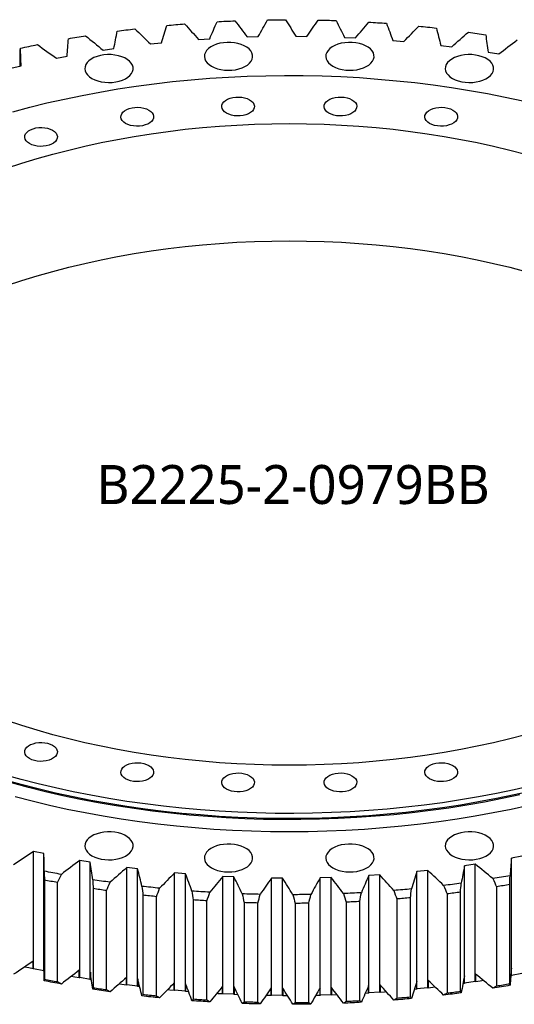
# Model space of a CAD drawing. Header units: millimetres. Extents: x 178 to 4561, y 6389 to 9867.
# Tile 9 of 11: x 3228 to 3545, y 7887 to 8518. Entities that reach past the tile are written whole.
import ezdxf

# ---------------------------------------------------------------- set-up
doc = ezdxf.new("R2010")
doc.units = ezdxf.units.MM
doc.header["$LTSCALE"] = 20

msp = doc.modelspace()

# ---------------------------------------------------------------- linework, layer by layer
at = {"color": 7, "linetype": 'Continuous', "lineweight": 25}
for p, q in [((3311.67, 8502.58), (3318.67, 8503.33)), ((3342.5, 8505.41), (3349.57, 8505.89)), ((3373.59, 8507.05), (3380.7, 8507.26)), ((3404.81, 8507.49), (3411.92, 8507.42)), ((3436, 8506.73), (3443.09, 8506.38)), ((3467.03, 8504.76), (3474.07, 8504.14)), ((3228.16, 8488.47), (3228.16, 8499.03)), ((3281.24, 8498.56), (3288.13, 8499.58)), ((3497.77, 8501.6), (3504.72, 8500.71)), ((3528.07, 8497.26), (3534.9, 8496.11)), ((3251.34, 8493.37), (3258.09, 8494.66)), ((3222.1, 8487.05), (3228.7, 8488.59)), ((3243.31, 7983.86), (3236.63, 7985.28)), ((3236.63, 7910.15), (3236.63, 7985.28)), ((3243.31, 7908.74), (3243.31, 7983.86)), ((3273.04, 7978.37), (3266.21, 7979.52)), ((3266.21, 7904.4), (3266.21, 7979.52)), ((3549.78, 7982.26), (3543.02, 7980.97)), ((3543.02, 7905.85), (3543.02, 7980.97)), ((3273.04, 7903.25), (3273.04, 7978.37)), ((3303.34, 7974.03), (3296.4, 7974.92)), ((3296.4, 7899.79), (3296.4, 7974.92)), ((3303.34, 7898.91), (3303.34, 7974.03)), ((3489.44, 7973.05), (3482.45, 7972.3)), ((3489.44, 7897.93), (3489.44, 7973.05)), ((3519.87, 7977.07), (3512.98, 7976.05)), ((3512.98, 7900.93), (3512.98, 7976.05)), ((3519.87, 7901.95), (3519.87, 7977.07)), ((3243.57, 7966.89), (3243.57, 7903.2)), ((3334.08, 7970.87), (3327.05, 7971.49)), ((3327.05, 7896.37), (3327.05, 7971.49)), ((3334.08, 7895.75), (3334.08, 7970.87)), ((3365.11, 7968.9), (3358.03, 7969.25)), ((3358.03, 7894.13), (3358.03, 7969.25)), ((3365.11, 7893.78), (3365.11, 7968.9)), ((3396.31, 7968.14), (3389.19, 7968.21)), ((3389.19, 7893.09), (3389.19, 7968.21)), ((3396.31, 7893.02), (3396.31, 7968.14)), ((3427.52, 7968.58), (3420.41, 7968.37)), ((3420.41, 7893.25), (3420.41, 7968.37)), ((3427.52, 7893.46), (3427.52, 7968.58)), ((3458.61, 7970.22), (3451.54, 7969.74)), ((3451.54, 7894.62), (3451.54, 7969.74)), ((3458.61, 7895.1), (3458.61, 7970.22)), ((3482.45, 7897.18), (3482.45, 7972.3)), ((3251.92, 7901.62), (3251.92, 7965.31)), ((3274.88, 7961.44), (3274.88, 7897.75)), ((3533.52, 7962.59), (3533.52, 7898.9)), ((3541.97, 7900.32), (3541.97, 7964.01)), ((3283.4, 7896.49), (3283.4, 7960.18)), ((3306.76, 7957.2), (3306.76, 7893.51)), ((3315.41, 7892.58), (3315.41, 7956.27)), ((3339.06, 7954.21), (3339.06, 7890.52)), ((3469.55, 7954.79), (3469.55, 7891.1)), ((3478.24, 7891.86), (3478.24, 7955.55)), ((3501.76, 7958.07), (3501.76, 7894.38)), ((3510.35, 7895.48), (3510.35, 7959.17)), ((3347.8, 7889.92), (3347.8, 7953.61)), ((3371.64, 7952.46), (3371.64, 7888.77)), ((3380.42, 7888.52), (3380.42, 7952.21)), ((3404.34, 7951.98), (3404.34, 7888.28)), ((3413.13, 7888.37), (3413.13, 7952.06)), ((3437.02, 7952.75), (3437.02, 7889.06)), ((3445.79, 7889.49), (3445.79, 7953.18)), ((3236.39, 7910), (3236.39, 7914.9)), ((3243.31, 7908.74), (3236.63, 7910.15)), ((3243.31, 7913.43), (3243.31, 7908.54)), ((3543, 7905.64), (3543, 7910.54)), ((3265.99, 7904.23), (3265.99, 7909.13)), ((3273.04, 7903.25), (3266.21, 7904.4)), ((3273.07, 7907.94), (3273.07, 7903.04)), ((3296.2, 7899.62), (3296.2, 7904.52)), ((3303.4, 7903.6), (3303.4, 7898.7)), ((3512.94, 7900.73), (3512.94, 7905.63)), ((3520.08, 7906.68), (3520.08, 7901.78)), ((3543, 7905.64), (3542.61, 7905.57)), ((3549.78, 7907.13), (3543.02, 7905.85)), ((3273.75, 7902.93), (3273.07, 7903.04)), ((3303.34, 7898.91), (3296.4, 7899.79)), ((3304.67, 7898.55), (3303.4, 7898.7)), ((3326.87, 7896.18), (3326.87, 7901.08)), ((3334.16, 7900.45), (3334.16, 7895.55)), ((3357.87, 7893.94), (3357.87, 7898.84)), ((3365.21, 7898.48), (3365.21, 7893.58)), ((3389.06, 7892.89), (3389.06, 7897.79)), ((3396.43, 7897.72), (3396.43, 7892.82)), ((3420.3, 7893.05), (3420.3, 7897.95)), ((3427.66, 7898.16), (3427.66, 7893.27)), ((3451.46, 7894.42), (3451.46, 7899.31)), ((3458.77, 7899.81), (3458.77, 7894.91)), ((3482.38, 7896.98), (3482.38, 7901.88)), ((3489.44, 7897.93), (3482.45, 7897.18)), ((3489.63, 7902.65), (3489.63, 7897.75)), ((3512.94, 7900.73), (3511.97, 7900.59)), ((3519.87, 7901.95), (3512.98, 7900.93)), ((3334.08, 7895.75), (3327.05, 7896.37)), ((3336.03, 7895.39), (3334.16, 7895.55)), ((3365.11, 7893.78), (3358.03, 7894.13)), ((3367.68, 7893.48), (3365.21, 7893.58)), ((3396.31, 7893.02), (3389.19, 7893.09)), ((3420.3, 7893.05), (3417.54, 7892.99)), ((3427.52, 7893.46), (3420.41, 7893.25)), ((3451.46, 7894.42), (3449.28, 7894.28)), ((3458.61, 7895.1), (3451.54, 7894.62)), ((3482.38, 7896.98), (3480.81, 7896.82))]:
    msp.add_line(p, q, dxfattribs=at)
at = {"color": 7, "linetype": 'Continuous', "lineweight": 25, "flags": 128}
for points in [[(3322.13, 8514.41), (3323.55, 8514.54), (3324.97, 8514.67), (3326.39, 8514.8), (3327.81, 8514.92), (3329.24, 8515.05), (3330.66, 8515.17), (3332.09, 8515.29), (3333.51, 8515.4)], [(3354.3, 8516.81), (3355.74, 8516.89), (3357.17, 8516.97), (3358.6, 8517.04), (3360.04, 8517.11), (3361.47, 8517.18), (3362.91, 8517.24), (3364.34, 8517.31), (3365.78, 8517.37)], [(3386.69, 8517.97), (3388.13, 8518), (3389.57, 8518.02), (3391, 8518.03), (3392.44, 8518.05), (3393.88, 8518.06), (3395.32, 8518.07), (3396.76, 8518.08), (3398.2, 8518.08)], [(3419.13, 8517.88), (3420.57, 8517.85), (3422.01, 8517.81), (3423.45, 8517.78), (3424.88, 8517.74), (3426.32, 8517.69), (3427.76, 8517.65), (3429.2, 8517.6), (3430.63, 8517.55)], [(3451.5, 8516.54), (3452.93, 8516.45), (3454.36, 8516.36), (3455.79, 8516.27), (3457.22, 8516.17), (3458.65, 8516.07), (3460.08, 8515.97), (3461.5, 8515.87), (3462.93, 8515.77)], [(3290.3, 8510.77), (3291.7, 8510.95), (3293.11, 8511.14), (3294.51, 8511.32), (3295.91, 8511.5), (3297.32, 8511.68), (3298.73, 8511.85), (3300.13, 8512.03), (3301.54, 8512.2)], [(3483.63, 8513.95), (3485.05, 8513.81), (3486.47, 8513.67), (3487.88, 8513.52), (3489.3, 8513.37), (3490.71, 8513.21), (3492.13, 8513.06), (3493.54, 8512.9), (3494.95, 8512.74)], [(3515.4, 8510.13), (3516.79, 8509.94), (3518.19, 8509.74), (3519.59, 8509.53), (3520.98, 8509.33), (3522.37, 8509.12), (3523.77, 8508.91), (3525.16, 8508.7), (3526.55, 8508.49)], [(3258.97, 8505.9), (3260.34, 8506.15), (3261.72, 8506.38), (3263.1, 8506.62), (3264.48, 8506.85), (3265.86, 8507.09), (3267.25, 8507.32), (3268.63, 8507.54), (3270.02, 8507.77)], [(3350.68, 8488.27), (3352.48, 8487.37), (3354.5, 8486.65), (3356.68, 8486.12), (3358.98, 8485.78), (3361.34, 8485.65), (3363.71, 8485.73), (3366.03, 8486.01), (3368.25, 8486.5), (3370.31, 8487.18), (3372.17, 8488.03), (3373.79, 8489.03), (3375.11, 8490.17), (3376.13, 8491.41), (3376.8, 8492.72), (3377.12, 8494.08), (3377.07, 8495.45), (3376.66, 8496.8), (3375.9, 8498.1), (3374.81, 8499.31), (3373.41, 8500.42), (3371.73, 8501.39), (3369.82, 8502.2), (3367.71, 8502.83), (3365.46, 8503.27), (3363.12, 8503.5), (3360.75, 8503.53), (3358.4, 8503.34), (3356.12, 8502.95), (3353.98, 8502.37), (3352.01, 8501.6), (3350.27, 8500.67), (3348.79, 8499.6), (3347.62, 8498.41), (3346.78, 8497.13), (3346.28, 8495.79), (3346.14, 8494.42), (3346.37, 8493.06), (3346.96, 8491.73), (3347.88, 8490.47), (3349.14, 8489.31), (3350.68, 8488.27)], [(3428.51, 8488.27), (3430.31, 8487.37), (3432.33, 8486.65), (3434.51, 8486.12), (3436.81, 8485.78), (3439.17, 8485.65), (3441.54, 8485.73), (3443.86, 8486.01), (3446.08, 8486.5), (3448.14, 8487.18), (3450, 8488.03), (3451.62, 8489.03), (3452.94, 8490.17), (3453.96, 8491.41), (3454.63, 8492.72), (3454.95, 8494.08), (3454.9, 8495.45), (3454.49, 8496.8), (3453.73, 8498.1), (3452.64, 8499.31), (3451.24, 8500.42), (3449.56, 8501.39), (3447.65, 8502.2), (3445.54, 8502.83), (3443.29, 8503.27), (3440.95, 8503.5), (3438.58, 8503.53), (3436.23, 8503.34), (3433.95, 8502.95), (3431.81, 8502.37), (3429.84, 8501.6), (3428.1, 8500.67), (3426.62, 8499.6), (3425.45, 8498.41), (3424.61, 8497.13), (3424.11, 8495.79), (3423.97, 8494.42), (3424.2, 8493.06), (3424.79, 8491.73), (3425.71, 8490.47), (3426.97, 8489.31), (3428.51, 8488.27)], [(3228.26, 8499.85), (3229.61, 8500.14), (3230.96, 8500.43), (3232.31, 8500.72), (3233.66, 8501.01), (3235.01, 8501.29), (3236.36, 8501.57), (3237.72, 8501.85), (3239.08, 8502.13)], [(3274.03, 8480.46), (3275.83, 8479.57), (3277.85, 8478.85), (3280.03, 8478.31), (3282.33, 8477.98), (3284.7, 8477.84), (3287.07, 8477.92), (3289.39, 8478.21), (3291.6, 8478.7), (3293.67, 8479.38), (3295.53, 8480.23), (3297.14, 8481.23), (3298.47, 8482.37), (3299.48, 8483.61), (3300.15, 8484.92), (3300.47, 8486.28), (3300.42, 8487.65), (3300.02, 8489), (3299.26, 8490.29), (3298.16, 8491.51), (3296.76, 8492.62), (3295.08, 8493.58), (3293.17, 8494.39), (3291.06, 8495.02), (3288.81, 8495.46), (3286.48, 8495.7), (3284.1, 8495.72), (3281.75, 8495.54), (3279.48, 8495.15), (3277.33, 8494.57), (3275.36, 8493.8), (3273.62, 8492.87), (3272.15, 8491.8), (3270.97, 8490.61), (3270.13, 8489.33), (3269.63, 8487.99), (3269.5, 8486.62), (3269.72, 8485.26), (3270.31, 8483.93), (3271.24, 8482.67), (3272.49, 8481.5), (3274.03, 8480.46)], [(3505.16, 8480.46), (3506.96, 8479.57), (3508.98, 8478.85), (3511.16, 8478.31), (3513.46, 8477.98), (3515.82, 8477.84), (3518.19, 8477.92), (3520.51, 8478.21), (3522.73, 8478.7), (3524.79, 8479.38), (3526.65, 8480.23), (3528.26, 8481.23), (3529.59, 8482.37), (3530.6, 8483.61), (3531.28, 8484.92), (3531.59, 8486.28), (3531.55, 8487.65), (3531.14, 8489), (3530.38, 8490.29), (3529.29, 8491.51), (3527.89, 8492.62), (3526.21, 8493.58), (3524.29, 8494.39), (3522.19, 8495.02), (3519.94, 8495.46), (3517.6, 8495.7), (3515.23, 8495.72), (3512.88, 8495.54), (3510.6, 8495.15), (3508.45, 8494.57), (3506.49, 8493.8), (3504.75, 8492.87), (3503.27, 8491.8), (3502.1, 8490.61), (3501.25, 8489.33), (3500.76, 8487.99), (3500.62, 8486.62), (3500.85, 8485.26), (3501.43, 8483.93), (3502.36, 8482.67), (3503.61, 8481.5), (3505.16, 8480.46)], [(3223.27, 8459.08), (3234.18, 8461.99), (3245.24, 8464.72), (3256.43, 8467.25), (3267.74, 8469.6), (3279.17, 8471.76), (3290.7, 8473.71), (3302.33, 8475.48), (3314.04, 8477.04), (3325.83, 8478.41), (3337.68, 8479.58), (3349.59, 8480.54), (3361.54, 8481.3), (3373.52, 8481.86), (3385.53, 8482.22), (3397.55, 8482.37), (3409.57, 8482.32), (3421.59, 8482.07), (3433.58, 8481.61), (3445.55, 8480.95), (3457.48, 8480.08), (3469.36, 8479.02), (3481.18, 8477.75), (3492.93, 8476.29), (3504.61, 8474.62), (3516.19, 8472.76), (3527.67, 8470.7), (3539.04, 8468.45), (3550.3, 8466.01)], [(3375.17, 8466.79), (3376.4, 8465.93), (3377.35, 8464.95), (3377.96, 8463.89), (3378.23, 8462.78), (3378.14, 8461.66), (3377.7, 8460.58), (3376.92, 8459.55), (3375.82, 8458.63), (3374.45, 8457.84), (3372.85, 8457.21), (3371.08, 8456.75), (3369.19, 8456.5), (3367.26, 8456.45), (3365.34, 8456.6), (3363.5, 8456.96), (3361.81, 8457.5), (3360.32, 8458.22), (3359.08, 8459.08), (3358.14, 8460.05), (3357.52, 8461.11), (3357.25, 8462.22), (3357.34, 8463.34), (3357.79, 8464.43), (3358.57, 8465.45), (3359.66, 8466.37), (3361.03, 8467.17), (3362.63, 8467.8), (3364.41, 8468.25), (3366.29, 8468.51), (3368.23, 8468.56), (3370.15, 8468.4), (3371.98, 8468.05), (3373.68, 8467.5), (3375.17, 8466.79)], [(3440.79, 8466.79), (3442.03, 8465.93), (3442.98, 8464.95), (3443.59, 8463.89), (3443.86, 8462.78), (3443.77, 8461.66), (3443.33, 8460.58), (3442.54, 8459.55), (3441.45, 8458.63), (3440.08, 8457.84), (3438.48, 8457.21), (3436.71, 8456.75), (3434.82, 8456.5), (3432.89, 8456.45), (3430.97, 8456.6), (3429.13, 8456.96), (3427.44, 8457.5), (3425.95, 8458.22), (3424.71, 8459.08), (3423.76, 8460.05), (3423.15, 8461.11), (3422.88, 8462.22), (3422.97, 8463.34), (3423.41, 8464.43), (3424.2, 8465.45), (3425.29, 8466.37), (3426.66, 8467.17), (3428.26, 8467.8), (3430.03, 8468.25), (3431.92, 8468.51), (3433.86, 8468.56), (3435.77, 8468.4), (3437.61, 8468.05), (3439.3, 8467.5), (3440.79, 8466.79)], [(3310.54, 8460.21), (3311.77, 8459.35), (3312.72, 8458.37), (3313.33, 8457.31), (3313.6, 8456.2), (3313.51, 8455.09), (3313.07, 8454), (3312.28, 8452.97), (3311.19, 8452.05), (3309.82, 8451.26), (3308.22, 8450.63), (3306.45, 8450.18), (3304.56, 8449.92), (3302.63, 8449.87), (3300.71, 8450.02), (3298.87, 8450.38), (3297.18, 8450.92), (3295.69, 8451.64), (3294.45, 8452.5), (3293.51, 8453.47), (3292.89, 8454.54), (3292.62, 8455.64), (3292.71, 8456.76), (3293.16, 8457.85), (3293.94, 8458.87), (3295.03, 8459.8), (3296.4, 8460.59), (3298, 8461.22), (3299.77, 8461.67), (3301.66, 8461.93), (3303.6, 8461.98), (3305.51, 8461.82), (3307.35, 8461.47), (3309.04, 8460.92), (3310.54, 8460.21)], [(3505.43, 8460.21), (3506.66, 8459.35), (3507.61, 8458.37), (3508.22, 8457.31), (3508.49, 8456.2), (3508.4, 8455.09), (3507.96, 8454), (3507.17, 8452.97), (3506.08, 8452.05), (3504.71, 8451.26), (3503.11, 8450.63), (3501.34, 8450.18), (3499.45, 8449.92), (3497.52, 8449.87), (3495.6, 8450.02), (3493.76, 8450.38), (3492.07, 8450.92), (3490.58, 8451.64), (3489.34, 8452.5), (3488.4, 8453.47), (3487.78, 8454.54), (3487.51, 8455.64), (3487.6, 8456.76), (3488.05, 8457.85), (3488.83, 8458.87), (3489.92, 8459.8), (3491.29, 8460.59), (3492.89, 8461.22), (3494.66, 8461.67), (3496.55, 8461.93), (3498.49, 8461.98), (3500.41, 8461.82), (3502.24, 8461.47), (3503.94, 8460.92), (3505.43, 8460.21)], [(3219.34, 8422.88), (3229.05, 8426.07), (3238.94, 8429.1), (3248.98, 8431.94), (3259.17, 8434.59), (3269.5, 8437.06), (3279.97, 8439.35), (3290.55, 8441.44), (3301.24, 8443.33), (3312.02, 8445.04), (3322.9, 8446.55), (3333.85, 8447.85), (3344.87, 8448.96), (3355.94, 8449.87), (3367.05, 8450.58), (3378.2, 8451.09), (3389.37, 8451.39), (3400.56, 8451.49), (3411.74, 8451.39), (3422.91, 8451.09), (3434.06, 8450.58), (3445.17, 8449.87), (3456.25, 8448.96), (3467.26, 8447.85), (3478.22, 8446.55), (3489.09, 8445.04), (3499.88, 8443.33), (3510.57, 8441.44), (3521.15, 8439.35), (3531.61, 8437.06), (3541.94, 8434.59), (3552.13, 8431.94)], [(3248.87, 8447.25), (3250.1, 8446.39), (3251.05, 8445.41), (3251.66, 8444.35), (3251.93, 8443.25), (3251.84, 8442.13), (3251.4, 8441.04), (3250.61, 8440.02), (3249.52, 8439.09), (3248.15, 8438.3), (3246.55, 8437.67), (3244.78, 8437.22), (3242.89, 8436.96), (3240.96, 8436.91), (3239.04, 8437.06), (3237.2, 8437.42), (3235.51, 8437.96), (3234.02, 8438.68), (3232.78, 8439.54), (3231.84, 8440.52), (3231.22, 8441.58), (3230.95, 8442.69), (3231.04, 8443.8), (3231.48, 8444.89), (3232.27, 8445.91), (3233.36, 8446.84), (3234.73, 8447.63), (3236.33, 8448.26), (3238.1, 8448.71), (3239.99, 8448.97), (3241.93, 8449.02), (3243.84, 8448.87), (3245.68, 8448.51), (3247.37, 8447.97), (3248.87, 8447.25)], [(3219.34, 8347.75), (3229.05, 8350.95), (3238.94, 8353.97), (3248.98, 8356.81), (3259.17, 8359.47), (3269.5, 8361.94), (3279.97, 8364.22), (3290.55, 8366.31), (3301.24, 8368.21), (3312.02, 8369.92), (3322.9, 8371.42), (3333.85, 8372.73), (3344.87, 8373.84), (3355.94, 8374.75), (3367.05, 8375.46), (3378.2, 8375.97), (3389.37, 8376.27), (3400.56, 8376.37), (3411.74, 8376.27), (3422.91, 8375.97), (3434.06, 8375.46), (3445.17, 8374.75), (3456.25, 8373.84), (3467.26, 8372.73), (3478.22, 8371.42), (3489.09, 8369.92), (3499.88, 8368.21), (3510.57, 8366.31), (3521.15, 8364.22), (3531.61, 8361.94), (3541.94, 8359.47), (3552.13, 8356.81)], [(3552.13, 8060.03), (3541.94, 8057.37), (3531.61, 8054.9), (3521.15, 8052.62), (3510.57, 8050.52), (3499.88, 8048.63), (3489.09, 8046.92), (3478.22, 8045.42), (3467.26, 8044.11), (3456.25, 8043), (3445.17, 8042.09), (3434.06, 8041.38), (3422.91, 8040.87), (3411.74, 8040.57), (3400.56, 8040.47), (3389.37, 8040.57), (3378.2, 8040.87), (3367.05, 8041.38), (3355.94, 8042.09), (3344.87, 8043), (3333.85, 8044.11), (3322.9, 8045.42), (3312.02, 8046.92), (3301.24, 8048.63), (3290.55, 8050.52), (3279.97, 8052.62), (3269.5, 8054.9), (3259.17, 8057.37), (3248.98, 8060.03), (3238.94, 8062.87), (3229.05, 8065.89), (3219.34, 8069.09)], [(3248.87, 8053.28), (3250.1, 8052.42), (3251.05, 8051.44), (3251.66, 8050.38), (3251.93, 8049.28), (3251.84, 8048.16), (3251.4, 8047.07), (3250.61, 8046.05), (3249.52, 8045.12), (3248.15, 8044.33), (3246.55, 8043.7), (3244.78, 8043.25), (3242.89, 8042.99), (3240.96, 8042.94), (3239.04, 8043.1), (3237.2, 8043.45), (3235.51, 8043.99), (3234.02, 8044.71), (3232.78, 8045.57), (3231.84, 8046.55), (3231.22, 8047.61), (3230.95, 8048.72), (3231.04, 8049.83), (3231.48, 8050.92), (3232.27, 8051.95), (3233.36, 8052.87), (3234.73, 8053.66), (3236.33, 8054.29), (3238.1, 8054.74), (3239.99, 8055), (3241.93, 8055.05), (3243.84, 8054.9), (3245.68, 8054.54), (3247.37, 8054), (3248.87, 8053.28)], [(3310.54, 8040.32), (3311.77, 8039.46), (3312.72, 8038.49), (3313.33, 8037.43), (3313.6, 8036.32), (3313.51, 8035.2), (3313.07, 8034.11), (3312.28, 8033.09), (3311.19, 8032.17), (3309.82, 8031.37), (3308.22, 8030.74), (3306.45, 8030.29), (3304.56, 8030.03), (3302.63, 8029.98), (3300.71, 8030.14), (3298.87, 8030.49), (3297.18, 8031.04), (3295.69, 8031.75), (3294.45, 8032.61), (3293.51, 8033.59), (3292.89, 8034.65), (3292.62, 8035.76), (3292.71, 8036.88), (3293.16, 8037.96), (3293.94, 8038.99), (3295.03, 8039.91), (3296.4, 8040.7), (3298, 8041.33), (3299.77, 8041.78), (3301.66, 8042.04), (3303.6, 8042.09), (3305.51, 8041.94), (3307.35, 8041.58), (3309.04, 8041.04), (3310.54, 8040.32)], [(3505.43, 8040.32), (3506.66, 8039.46), (3507.61, 8038.49), (3508.22, 8037.43), (3508.49, 8036.32), (3508.4, 8035.2), (3507.96, 8034.11), (3507.17, 8033.09), (3506.08, 8032.17), (3504.71, 8031.37), (3503.11, 8030.74), (3501.34, 8030.29), (3499.45, 8030.03), (3497.52, 8029.98), (3495.6, 8030.14), (3493.76, 8030.49), (3492.07, 8031.04), (3490.58, 8031.75), (3489.34, 8032.61), (3488.4, 8033.59), (3487.78, 8034.65), (3487.51, 8035.76), (3487.6, 8036.88), (3488.05, 8037.96), (3488.83, 8038.99), (3489.92, 8039.91), (3491.29, 8040.7), (3492.89, 8041.33), (3494.66, 8041.78), (3496.55, 8042.04), (3498.49, 8042.09), (3500.41, 8041.94), (3502.24, 8041.58), (3503.94, 8041.04), (3505.43, 8040.32)], [(3555.88, 8027.25), (3544.69, 8024.71), (3533.37, 8022.36), (3521.94, 8020.21), (3510.41, 8018.25), (3498.78, 8016.48), (3487.07, 8014.92), (3475.28, 8013.55), (3463.43, 8012.38), (3451.52, 8011.42), (3439.57, 8010.66), (3427.59, 8010.1), (3415.58, 8009.74), (3403.56, 8009.59), (3391.54, 8009.64), (3379.52, 8009.89), (3367.53, 8010.35), (3355.56, 8011.01), (3343.63, 8011.88), (3331.75, 8012.94), (3319.93, 8014.21), (3308.18, 8015.67), (3296.51, 8017.34), (3284.92, 8019.2), (3273.44, 8021.26), (3262.07, 8023.51), (3250.82, 8025.95), (3239.69, 8028.59), (3228.71, 8031.41), (3217.87, 8034.41)], [(3555.88, 8023.97), (3544.69, 8021.43), (3533.37, 8019.08), (3521.94, 8016.93), (3510.41, 8014.97), (3498.78, 8013.2), (3487.07, 8011.64), (3475.28, 8010.27), (3463.43, 8009.1), (3451.52, 8008.14), (3439.57, 8007.38), (3427.59, 8006.82), (3415.58, 8006.46), (3403.56, 8006.31), (3391.54, 8006.36), (3379.52, 8006.61), (3367.53, 8007.07), (3355.56, 8007.73), (3343.63, 8008.6), (3331.75, 8009.66), (3319.93, 8010.93), (3308.18, 8012.39), (3296.51, 8014.06), (3284.92, 8015.92), (3273.44, 8017.98), (3262.07, 8020.23), (3250.82, 8022.67), (3239.69, 8025.31), (3228.71, 8028.13), (3217.87, 8031.13)], [(3375.17, 8033.74), (3376.4, 8032.88), (3377.35, 8031.91), (3377.96, 8030.85), (3378.23, 8029.74), (3378.14, 8028.62), (3377.7, 8027.53), (3376.92, 8026.51), (3375.82, 8025.59), (3374.45, 8024.8), (3372.85, 8024.16), (3371.08, 8023.71), (3369.19, 8023.46), (3367.26, 8023.4), (3365.34, 8023.56), (3363.5, 8023.91), (3361.81, 8024.46), (3360.32, 8025.17), (3359.08, 8026.03), (3358.14, 8027.01), (3357.52, 8028.07), (3357.25, 8029.18), (3357.34, 8030.3), (3357.79, 8031.39), (3358.57, 8032.41), (3359.66, 8033.33), (3361.03, 8034.12), (3362.63, 8034.75), (3364.41, 8035.21), (3366.29, 8035.46), (3368.23, 8035.51), (3370.15, 8035.36), (3371.98, 8035), (3373.68, 8034.46), (3375.17, 8033.74)], [(3440.79, 8033.74), (3442.03, 8032.88), (3442.98, 8031.91), (3443.59, 8030.85), (3443.86, 8029.74), (3443.77, 8028.62), (3443.33, 8027.53), (3442.54, 8026.51), (3441.45, 8025.59), (3440.08, 8024.8), (3438.48, 8024.16), (3436.71, 8023.71), (3434.82, 8023.46), (3432.89, 8023.4), (3430.97, 8023.56), (3429.13, 8023.91), (3427.44, 8024.46), (3425.95, 8025.17), (3424.71, 8026.03), (3423.76, 8027.01), (3423.15, 8028.07), (3422.88, 8029.18), (3422.97, 8030.3), (3423.41, 8031.39), (3424.2, 8032.41), (3425.29, 8033.33), (3426.66, 8034.12), (3428.26, 8034.75), (3430.03, 8035.21), (3431.92, 8035.46), (3433.86, 8035.51), (3435.77, 8035.36), (3437.61, 8035), (3439.3, 8034.46), (3440.79, 8033.74)], [(3548.42, 8021.53), (3537.18, 8019.13), (3525.83, 8016.92), (3514.37, 8014.91), (3502.81, 8013.08), (3491.16, 8011.46), (3479.44, 8010.03), (3467.65, 8008.79), (3455.8, 8007.76), (3443.91, 8006.93), (3431.98, 8006.3), (3420.02, 8005.87), (3408.04, 8005.64), (3396.06, 8005.62), (3384.09, 8005.8), (3372.12, 8006.17), (3360.18, 8006.75), (3348.28, 8007.54), (3336.42, 8008.52), (3324.61, 8009.7), (3312.87, 8011.08), (3301.21, 8012.66), (3289.63, 8014.43), (3278.14, 8016.4), (3266.76, 8018.56), (3255.49, 8020.91), (3244.35, 8023.46), (3233.34, 8026.18), (3222.47, 8029.1)], [(3554.15, 8014.7), (3542.84, 8012.21), (3531.41, 8009.92), (3519.87, 8007.82), (3508.22, 8005.91), (3496.49, 8004.2), (3484.68, 8002.69), (3472.79, 8001.38), (3460.85, 8000.27), (3448.85, 7999.35), (3436.81, 7998.64), (3424.74, 7998.14), (3412.66, 7997.83), (3400.56, 7997.73), (3388.46, 7997.83), (3376.37, 7998.14), (3364.3, 7998.64), (3352.26, 7999.35), (3340.26, 8000.27), (3328.32, 8001.38), (3316.43, 8002.69), (3304.62, 8004.2), (3292.89, 8005.91), (3281.25, 8007.82), (3269.71, 8009.92), (3258.28, 8012.21), (3246.97, 8014.7), (3235.79, 8017.37), (3224.75, 8020.23)], [(3274.03, 7982.51), (3275.83, 7981.62), (3277.85, 7980.9), (3280.03, 7980.36), (3282.33, 7980.02), (3284.7, 7979.89), (3287.07, 7979.97), (3289.39, 7980.26), (3291.6, 7980.75), (3293.67, 7981.42), (3295.53, 7982.27), (3297.14, 7983.28), (3298.47, 7984.41), (3299.48, 7985.65), (3300.15, 7986.97), (3300.47, 7988.33), (3300.42, 7989.69), (3300.02, 7991.04), (3299.26, 7992.34), (3298.16, 7993.56), (3296.76, 7994.66), (3295.08, 7995.63), (3293.17, 7996.44), (3291.06, 7997.07), (3288.81, 7997.51), (3286.48, 7997.75), (3284.1, 7997.77), (3281.75, 7997.59), (3279.48, 7997.2), (3277.33, 7996.62), (3275.36, 7995.85), (3273.62, 7994.92), (3272.15, 7993.85), (3270.97, 7992.66), (3270.13, 7991.37), (3269.63, 7990.04), (3269.5, 7988.67), (3269.72, 7987.3), (3270.31, 7985.98), (3271.24, 7984.72), (3272.49, 7983.55), (3274.03, 7982.51)], [(3505.16, 7982.51), (3506.96, 7981.62), (3508.98, 7980.9), (3511.16, 7980.36), (3513.46, 7980.02), (3515.82, 7979.89), (3518.19, 7979.97), (3520.51, 7980.26), (3522.73, 7980.75), (3524.79, 7981.42), (3526.65, 7982.27), (3528.26, 7983.28), (3529.59, 7984.41), (3530.6, 7985.65), (3531.28, 7986.97), (3531.59, 7988.33), (3531.55, 7989.69), (3531.14, 7991.04), (3530.38, 7992.34), (3529.29, 7993.56), (3527.89, 7994.66), (3526.21, 7995.63), (3524.29, 7996.44), (3522.19, 7997.07), (3519.94, 7997.51), (3517.6, 7997.75), (3515.23, 7997.77), (3512.88, 7997.59), (3510.6, 7997.2), (3508.45, 7996.62), (3506.49, 7995.85), (3504.75, 7994.92), (3503.27, 7993.85), (3502.1, 7992.66), (3501.25, 7991.37), (3500.76, 7990.04), (3500.62, 7988.67), (3500.85, 7987.3), (3501.43, 7985.98), (3502.36, 7984.72), (3503.61, 7983.55), (3505.16, 7982.51)], [(3350.68, 7974.71), (3352.48, 7973.82), (3354.5, 7973.1), (3356.68, 7972.56), (3358.98, 7972.22), (3361.34, 7972.09), (3363.71, 7972.17), (3366.03, 7972.46), (3368.25, 7972.94), (3370.31, 7973.62), (3372.17, 7974.47), (3373.79, 7975.48), (3375.11, 7976.61), (3376.13, 7977.85), (3376.8, 7979.17), (3377.12, 7980.52), (3377.07, 7981.89), (3376.66, 7983.24), (3375.9, 7984.54), (3374.81, 7985.76), (3373.41, 7986.86), (3371.73, 7987.83), (3369.82, 7988.64), (3367.71, 7989.27), (3365.46, 7989.71), (3363.12, 7989.94), (3360.75, 7989.97), (3358.4, 7989.79), (3356.12, 7989.4), (3353.98, 7988.81), (3352.01, 7988.05), (3350.27, 7987.12), (3348.79, 7986.04), (3347.62, 7984.85), (3346.78, 7983.57), (3346.28, 7982.23), (3346.14, 7980.87), (3346.37, 7979.5), (3346.96, 7978.17), (3347.88, 7976.91), (3349.14, 7975.75), (3350.68, 7974.71)], [(3428.51, 7974.71), (3430.31, 7973.82), (3432.33, 7973.1), (3434.51, 7972.56), (3436.81, 7972.22), (3439.17, 7972.09), (3441.54, 7972.17), (3443.86, 7972.46), (3446.08, 7972.94), (3448.14, 7973.62), (3450, 7974.47), (3451.62, 7975.48), (3452.94, 7976.61), (3453.96, 7977.85), (3454.63, 7979.17), (3454.95, 7980.52), (3454.9, 7981.89), (3454.49, 7983.24), (3453.73, 7984.54), (3452.64, 7985.76), (3451.24, 7986.86), (3449.56, 7987.83), (3447.65, 7988.64), (3445.54, 7989.27), (3443.29, 7989.71), (3440.95, 7989.94), (3438.58, 7989.97), (3436.23, 7989.79), (3433.95, 7989.4), (3431.81, 7988.81), (3429.84, 7988.05), (3428.1, 7987.12), (3426.62, 7986.04), (3425.45, 7984.85), (3424.61, 7983.57), (3424.11, 7982.23), (3423.97, 7980.87), (3424.2, 7979.5), (3424.79, 7978.17), (3425.71, 7976.91), (3426.97, 7975.75), (3428.51, 7974.71)], [(3254.47, 7970.53), (3253.09, 7970.78), (3251.72, 7971.04), (3250.35, 7971.29), (3248.99, 7971.55), (3247.62, 7971.81), (3246.25, 7972.07), (3244.89, 7972.34), (3243.53, 7972.61)], [(3251.92, 7965.31), (3250.87, 7965.5), (3249.83, 7965.7), (3248.78, 7965.89), (3247.74, 7966.09), (3246.69, 7966.29), (3245.65, 7966.49), (3244.61, 7966.69), (3243.57, 7966.89)], [(3285.72, 7965.5), (3284.32, 7965.69), (3282.92, 7965.89), (3281.53, 7966.1), (3280.13, 7966.3), (3278.74, 7966.51), (3277.35, 7966.72), (3275.95, 7966.93), (3274.56, 7967.14)], [(3542.15, 7969.73), (3540.77, 7969.48), (3539.39, 7969.25), (3538.01, 7969.01), (3536.63, 7968.78), (3535.25, 7968.54), (3533.86, 7968.31), (3532.48, 7968.09), (3531.09, 7967.86)], [(3283.4, 7960.18), (3282.34, 7960.33), (3281.27, 7960.49), (3280.2, 7960.64), (3279.14, 7960.8), (3278.07, 7960.96), (3277.01, 7961.12), (3275.95, 7961.28), (3274.88, 7961.44)], [(3317.48, 7961.68), (3316.06, 7961.82), (3314.65, 7961.96), (3313.23, 7962.11), (3311.81, 7962.26), (3310.4, 7962.42), (3308.99, 7962.57), (3307.57, 7962.73), (3306.16, 7962.89)], [(3478.98, 7961.22), (3477.56, 7961.09), (3476.14, 7960.96), (3474.72, 7960.83), (3473.3, 7960.71), (3471.87, 7960.58), (3470.45, 7960.46), (3469.03, 7960.34), (3467.6, 7960.23)], [(3510.81, 7964.86), (3509.41, 7964.68), (3508.01, 7964.49), (3506.6, 7964.31), (3505.2, 7964.13), (3503.79, 7963.95), (3502.38, 7963.78), (3500.98, 7963.6), (3499.57, 7963.43)], [(3541.97, 7964.01), (3540.91, 7963.83), (3539.86, 7963.65), (3538.81, 7963.47), (3537.75, 7963.29), (3536.69, 7963.12), (3535.64, 7962.94), (3534.58, 7962.77), (3533.52, 7962.59)], [(3315.41, 7956.27), (3314.33, 7956.39), (3313.25, 7956.5), (3312.16, 7956.61), (3311.08, 7956.73), (3310, 7956.84), (3308.92, 7956.96), (3307.84, 7957.08), (3306.76, 7957.2)], [(3349.62, 7959.09), (3348.18, 7959.18), (3346.75, 7959.27), (3345.32, 7959.36), (3343.89, 7959.46), (3342.47, 7959.56), (3341.04, 7959.66), (3339.61, 7959.76), (3338.18, 7959.86)], [(3347.8, 7953.61), (3346.7, 7953.68), (3345.61, 7953.75), (3344.52, 7953.82), (3343.43, 7953.9), (3342.34, 7953.97), (3341.24, 7954.05), (3340.15, 7954.13), (3339.06, 7954.21)], [(3381.98, 7957.75), (3380.54, 7957.78), (3379.1, 7957.82), (3377.66, 7957.85), (3376.23, 7957.89), (3374.79, 7957.94), (3373.35, 7957.98), (3371.92, 7958.03), (3370.48, 7958.08)], [(3414.42, 7957.66), (3412.99, 7957.63), (3411.55, 7957.61), (3410.11, 7957.6), (3408.67, 7957.58), (3407.23, 7957.57), (3405.79, 7957.56), (3404.35, 7957.55), (3402.91, 7957.55)], [(3446.81, 7958.82), (3445.37, 7958.74), (3443.94, 7958.66), (3442.51, 7958.59), (3441.07, 7958.52), (3439.64, 7958.45), (3438.2, 7958.39), (3436.77, 7958.32), (3435.33, 7958.26)], [(3478.24, 7955.55), (3477.16, 7955.45), (3476.07, 7955.35), (3474.98, 7955.25), (3473.9, 7955.16), (3472.81, 7955.06), (3471.72, 7954.97), (3470.63, 7954.88), (3469.55, 7954.79)], [(3510.35, 7959.17), (3509.28, 7959.02), (3508.21, 7958.88), (3507.13, 7958.75), (3506.06, 7958.61), (3504.99, 7958.47), (3503.91, 7958.34), (3502.84, 7958.2), (3501.76, 7958.07)], [(3380.42, 7952.21), (3379.32, 7952.23), (3378.22, 7952.26), (3377.13, 7952.29), (3376.03, 7952.32), (3374.93, 7952.35), (3373.83, 7952.39), (3372.73, 7952.42), (3371.64, 7952.46)], [(3413.13, 7952.06), (3412.03, 7952.04), (3410.93, 7952.03), (3409.83, 7952.02), (3408.74, 7952.01), (3407.64, 7952), (3406.54, 7951.99), (3405.44, 7951.98), (3404.34, 7951.98)], [(3445.79, 7953.18), (3444.69, 7953.12), (3443.6, 7953.06), (3442.5, 7953.01), (3441.41, 7952.95), (3440.31, 7952.9), (3439.22, 7952.85), (3438.12, 7952.8), (3437.02, 7952.75)], [(3236.39, 7910), (3233.6, 7910.61), (3230.9, 7911.21)], [(3236.63, 7910.15), (3236.49, 7910.07), (3236.39, 7910)], [(3243.31, 7908.54), (3243.31, 7908.65), (3243.31, 7908.74)], [(3265.99, 7904.23), (3263.14, 7904.73), (3260.82, 7905.15)], [(3266.21, 7904.4), (3266.09, 7904.31), (3265.99, 7904.23)], [(3543.02, 7905.85), (3543.01, 7905.74), (3543, 7905.64)], [(3254.47, 7900.31), (3253.09, 7900.56), (3251.72, 7900.81), (3250.35, 7901.07), (3248.99, 7901.33), (3247.62, 7901.59), (3246.25, 7901.85), (3244.89, 7902.12), (3243.53, 7902.38)], [(3251.92, 7901.62), (3250.87, 7901.81), (3249.83, 7902.01), (3248.78, 7902.2), (3247.74, 7902.4), (3246.69, 7902.6), (3245.65, 7902.8), (3244.61, 7903), (3243.57, 7903.2)], [(3273.07, 7903.04), (3273.05, 7903.16), (3273.04, 7903.25)], [(3283.4, 7896.49), (3282.34, 7896.64), (3281.27, 7896.8), (3280.2, 7896.95), (3279.14, 7897.11), (3278.07, 7897.27), (3277.01, 7897.42), (3275.95, 7897.59), (3274.88, 7897.75)], [(3296.2, 7899.62), (3293.29, 7900.01), (3291.41, 7900.27)], [(3296.4, 7899.79), (3296.29, 7899.7), (3296.2, 7899.62)], [(3303.4, 7898.7), (3303.37, 7898.82), (3303.34, 7898.91)], [(3482.45, 7897.18), (3482.41, 7897.07), (3482.38, 7896.98)], [(3489.63, 7897.75), (3489.52, 7897.85), (3489.44, 7897.93)], [(3494.2, 7898.28), (3492.56, 7898.09), (3489.63, 7897.75)], [(3512.98, 7900.93), (3512.96, 7900.82), (3512.94, 7900.73)], [(3520.08, 7901.78), (3519.97, 7901.88), (3519.87, 7901.95)], [(3525.07, 7902.56), (3522.97, 7902.23), (3520.08, 7901.78)], [(3542.15, 7899.5), (3540.77, 7899.26), (3539.39, 7899.02), (3538.01, 7898.79), (3536.63, 7898.55), (3535.25, 7898.32), (3533.86, 7898.09), (3532.48, 7897.86), (3531.09, 7897.64)], [(3541.97, 7900.32), (3540.91, 7900.14), (3539.86, 7899.96), (3538.81, 7899.78), (3537.75, 7899.6), (3536.69, 7899.43), (3535.64, 7899.25), (3534.58, 7899.07), (3533.52, 7898.9)], [(3285.72, 7895.27), (3284.32, 7895.47), (3282.92, 7895.67), (3281.53, 7895.87), (3280.13, 7896.08), (3278.74, 7896.29), (3277.35, 7896.5), (3275.95, 7896.71), (3274.56, 7896.92)], [(3317.48, 7891.45), (3316.06, 7891.6), (3314.65, 7891.74), (3313.23, 7891.89), (3311.81, 7892.04), (3310.4, 7892.19), (3308.99, 7892.35), (3307.57, 7892.51), (3306.16, 7892.67)], [(3315.41, 7892.58), (3314.33, 7892.7), (3313.25, 7892.81), (3312.16, 7892.92), (3311.08, 7893.04), (3310, 7893.15), (3308.92, 7893.27), (3307.84, 7893.39), (3306.76, 7893.51)], [(3326.87, 7896.18), (3323.92, 7896.46), (3322.52, 7896.6)], [(3327.05, 7896.37), (3326.95, 7896.26), (3326.87, 7896.18)], [(3334.16, 7895.55), (3334.11, 7895.66), (3334.08, 7895.75)], [(3357.87, 7893.94), (3354.9, 7894.1), (3354.01, 7894.15)], [(3358.03, 7894.13), (3357.94, 7894.02), (3357.87, 7893.94)], [(3365.21, 7893.58), (3365.16, 7893.7), (3365.11, 7893.78)], [(3389.06, 7892.89), (3386.08, 7892.94), (3385.74, 7892.95)], [(3389.19, 7893.09), (3389.12, 7892.98), (3389.06, 7892.89)], [(3396.43, 7892.82), (3396.36, 7892.93), (3396.31, 7893.02)], [(3399.48, 7892.81), (3399.41, 7892.81), (3396.43, 7892.82)], [(3420.41, 7893.25), (3420.35, 7893.14), (3420.3, 7893.05)], [(3427.66, 7893.27), (3427.58, 7893.37), (3427.52, 7893.46)], [(3431.26, 7893.39), (3430.64, 7893.37), (3427.66, 7893.27)], [(3451.54, 7894.62), (3451.49, 7894.5), (3451.46, 7894.42)], [(3458.77, 7894.91), (3458.68, 7895.02), (3458.61, 7895.1)], [(3462.88, 7895.22), (3461.74, 7895.13), (3458.77, 7894.91)], [(3478.98, 7891), (3477.56, 7890.87), (3476.14, 7890.74), (3474.72, 7890.61), (3473.3, 7890.48), (3471.87, 7890.36), (3470.45, 7890.24), (3469.03, 7890.12), (3467.6, 7890)], [(3478.24, 7891.86), (3477.16, 7891.76), (3476.07, 7891.66), (3474.98, 7891.56), (3473.9, 7891.47), (3472.81, 7891.37), (3471.72, 7891.28), (3470.63, 7891.19), (3469.55, 7891.1)], [(3510.81, 7894.64), (3509.41, 7894.45), (3508.01, 7894.27), (3506.6, 7894.09), (3505.2, 7893.91), (3503.79, 7893.73), (3502.38, 7893.55), (3500.98, 7893.38), (3499.57, 7893.21)], [(3510.35, 7895.48), (3509.28, 7895.33), (3508.21, 7895.19), (3507.13, 7895.06), (3506.06, 7894.92), (3504.99, 7894.78), (3503.91, 7894.65), (3502.84, 7894.51), (3501.76, 7894.38)], [(3349.62, 7888.87), (3348.18, 7888.95), (3346.75, 7889.05), (3345.32, 7889.14), (3343.89, 7889.23), (3342.47, 7889.33), (3341.04, 7889.43), (3339.61, 7889.54), (3338.18, 7889.64)], [(3347.8, 7889.92), (3346.7, 7889.99), (3345.61, 7890.06), (3344.52, 7890.13), (3343.43, 7890.21), (3342.34, 7890.28), (3341.24, 7890.36), (3340.15, 7890.44), (3339.06, 7890.52)], [(3381.98, 7887.52), (3380.54, 7887.56), (3379.1, 7887.59), (3377.66, 7887.63), (3376.23, 7887.67), (3374.79, 7887.71), (3373.35, 7887.76), (3371.92, 7887.81), (3370.48, 7887.86)], [(3380.42, 7888.52), (3379.32, 7888.54), (3378.22, 7888.57), (3377.13, 7888.6), (3376.03, 7888.63), (3374.93, 7888.66), (3373.83, 7888.7), (3372.73, 7888.73), (3371.64, 7888.77)], [(3414.42, 7887.43), (3412.99, 7887.41), (3411.55, 7887.39), (3410.11, 7887.37), (3408.67, 7887.36), (3407.23, 7887.35), (3405.79, 7887.34), (3404.35, 7887.33), (3402.91, 7887.32)], [(3413.13, 7888.37), (3412.03, 7888.35), (3410.93, 7888.34), (3409.83, 7888.33), (3408.74, 7888.32), (3407.64, 7888.31), (3406.54, 7888.3), (3405.44, 7888.29), (3404.34, 7888.28)], [(3446.81, 7888.59), (3445.37, 7888.52), (3443.94, 7888.44), (3442.51, 7888.37), (3441.07, 7888.3), (3439.64, 7888.23), (3438.2, 7888.16), (3436.77, 7888.1), (3435.33, 7888.04)], [(3445.79, 7889.49), (3444.69, 7889.43), (3443.6, 7889.37), (3442.5, 7889.32), (3441.41, 7889.26), (3440.31, 7889.21), (3439.22, 7889.16), (3438.12, 7889.11), (3437.02, 7889.06)]]:
    msp.add_lwpolyline(points, dxfattribs=at)
at = {"color": 7, "linetype": 'Continuous', "lineweight": 25}
for points in [[(3333.51, 8515.4), (3336.5, 8512.07), (3339.49, 8508.74), (3342.5, 8505.41)], [(3349.57, 8505.89), (3351.16, 8509.53), (3352.74, 8513.17), (3354.3, 8516.81)], [(3365.78, 8517.37), (3368.37, 8513.93), (3370.98, 8510.49), (3373.59, 8507.05)], [(3380.7, 8507.26), (3382.71, 8510.83), (3384.7, 8514.4), (3386.69, 8517.97)], [(3398.2, 8518.08), (3400.39, 8514.55), (3402.59, 8511.02), (3404.81, 8507.49)], [(3411.92, 8507.42), (3414.34, 8510.91), (3416.74, 8514.39), (3419.13, 8517.88)], [(3430.63, 8517.55), (3432.41, 8513.94), (3434.2, 8510.33), (3436, 8506.73)], [(3443.09, 8506.38), (3445.9, 8509.77), (3448.7, 8513.15), (3451.5, 8516.54)], [(3462.93, 8515.77), (3464.29, 8512.09), (3465.65, 8508.43), (3467.03, 8504.76)], [(3288.13, 8499.58), (3288.87, 8503.31), (3289.59, 8507.03), (3290.3, 8510.77)], [(3301.54, 8512.2), (3304.91, 8508.99), (3308.29, 8505.78), (3311.67, 8502.58)], [(3318.67, 8503.33), (3319.83, 8507.02), (3320.99, 8510.71), (3322.13, 8514.41)], [(3474.07, 8504.14), (3477.27, 8507.41), (3480.45, 8510.68), (3483.63, 8513.95)], [(3494.95, 8512.74), (3495.88, 8509.03), (3496.82, 8505.31), (3497.77, 8501.6)], [(3504.72, 8500.71), (3508.29, 8503.85), (3511.85, 8506.99), (3515.4, 8510.13)], [(3258.09, 8494.66), (3258.4, 8498.41), (3258.69, 8502.15), (3258.97, 8505.9)], [(3270.02, 8507.77), (3273.75, 8504.69), (3277.49, 8501.62), (3281.24, 8498.56)], [(3526.55, 8508.49), (3527.04, 8504.74), (3527.55, 8501), (3528.07, 8497.26)], [(3534.9, 8496.11), (3538.83, 8499.1), (3542.74, 8502.1), (3546.65, 8505.1)], [(3228.16, 8499.03), (3228.2, 8499.3), (3228.23, 8499.57), (3228.26, 8499.85)], [(3228.7, 8488.59), (3228.56, 8492.34), (3228.42, 8496.09), (3228.26, 8499.85)], [(3239.08, 8502.13), (3243.15, 8499.21), (3247.24, 8496.29), (3251.34, 8493.37)], [(3236.63, 7985.28), (3232.36, 7982.44), (3228.11, 7979.6), (3223.87, 7976.76)], [(3243.53, 7972.61), (3243.47, 7976.36), (3243.39, 7980.11), (3243.31, 7983.86)], [(3266.21, 7979.52), (3262.29, 7976.53), (3258.37, 7973.53), (3254.47, 7970.53)], [(3543.02, 7980.97), (3542.71, 7977.22), (3542.42, 7973.48), (3542.15, 7969.73)], [(3274.56, 7967.14), (3274.07, 7970.89), (3273.56, 7974.63), (3273.04, 7978.37)], [(3296.4, 7974.92), (3292.83, 7971.78), (3289.27, 7968.64), (3285.72, 7965.5)], [(3306.16, 7962.89), (3305.23, 7966.61), (3304.3, 7970.32), (3303.34, 7974.03)], [(3499.57, 7963.43), (3496.2, 7966.64), (3492.83, 7969.85), (3489.44, 7973.05)], [(3512.98, 7976.05), (3512.25, 7972.32), (3511.52, 7968.6), (3510.81, 7964.86)], [(3531.09, 7967.86), (3527.36, 7970.94), (3523.62, 7974.01), (3519.87, 7977.07)], [(3243.53, 7972.61), (3243.54, 7970.7), (3243.55, 7968.8), (3243.57, 7966.89)], [(3251.92, 7965.31), (3252.77, 7967.05), (3253.62, 7968.79), (3254.47, 7970.53)], [(3274.56, 7967.14), (3274.67, 7965.24), (3274.78, 7963.34), (3274.88, 7961.44)], [(3327.05, 7971.49), (3323.85, 7968.22), (3320.66, 7964.95), (3317.48, 7961.68)], [(3338.18, 7959.86), (3336.83, 7963.54), (3335.46, 7967.2), (3334.08, 7970.87)], [(3358.03, 7969.25), (3355.21, 7965.86), (3352.41, 7962.48), (3349.62, 7959.09)], [(3370.48, 7958.08), (3368.7, 7961.69), (3366.91, 7965.3), (3365.11, 7968.9)], [(3389.19, 7968.21), (3386.78, 7964.72), (3384.37, 7961.24), (3381.98, 7957.75)], [(3402.91, 7957.55), (3400.72, 7961.08), (3398.52, 7964.61), (3396.31, 7968.14)], [(3420.41, 7968.37), (3418.4, 7964.8), (3416.41, 7961.23), (3414.42, 7957.66)], [(3435.33, 7958.26), (3432.74, 7961.7), (3430.13, 7965.14), (3427.52, 7968.58)], [(3451.54, 7969.74), (3449.95, 7966.1), (3448.37, 7962.46), (3446.81, 7958.82)], [(3467.6, 7960.23), (3464.62, 7963.56), (3461.62, 7966.89), (3458.61, 7970.22)], [(3482.45, 7972.3), (3481.28, 7968.61), (3480.13, 7964.92), (3478.98, 7961.22)], [(3531.09, 7967.86), (3531.9, 7966.11), (3532.71, 7964.35), (3533.52, 7962.59)], [(3541.97, 7964.01), (3542.03, 7965.92), (3542.09, 7967.82), (3542.15, 7969.73)], [(3283.4, 7960.18), (3284.17, 7961.95), (3284.95, 7963.72), (3285.72, 7965.5)], [(3306.16, 7962.89), (3306.36, 7960.99), (3306.56, 7959.1), (3306.76, 7957.2)], [(3315.41, 7956.27), (3316.1, 7958.08), (3316.79, 7959.88), (3317.48, 7961.68)], [(3467.6, 7960.23), (3468.25, 7958.41), (3468.9, 7956.6), (3469.55, 7954.79)], [(3478.24, 7955.55), (3478.49, 7957.44), (3478.74, 7959.33), (3478.98, 7961.22)], [(3499.57, 7963.43), (3500.3, 7961.65), (3501.03, 7959.86), (3501.76, 7958.07)], [(3510.35, 7959.17), (3510.5, 7961.07), (3510.66, 7962.97), (3510.81, 7964.86)], [(3338.18, 7959.86), (3338.48, 7957.98), (3338.77, 7956.09), (3339.06, 7954.21)], [(3347.8, 7953.61), (3348.4, 7955.44), (3349.01, 7957.26), (3349.62, 7959.09)], [(3370.48, 7958.08), (3370.87, 7956.21), (3371.25, 7954.33), (3371.64, 7952.46)], [(3380.42, 7952.21), (3380.94, 7954.05), (3381.46, 7955.9), (3381.98, 7957.75)], [(3402.91, 7957.55), (3403.39, 7955.69), (3403.86, 7953.83), (3404.34, 7951.98)], [(3413.13, 7952.06), (3413.56, 7953.93), (3413.99, 7955.79), (3414.42, 7957.66)], [(3435.33, 7958.26), (3435.9, 7956.43), (3436.46, 7954.59), (3437.02, 7952.75)], [(3445.79, 7953.18), (3446.13, 7955.06), (3446.47, 7956.94), (3446.81, 7958.82)], [(3236.39, 7914.9), (3232.21, 7912.12), (3228.03, 7909.33), (3223.87, 7906.54)], [(3243.53, 7902.38), (3243.47, 7906.07), (3243.4, 7909.75), (3243.31, 7913.43)], [(3543, 7910.54), (3542.7, 7906.86), (3542.42, 7903.18), (3542.15, 7899.5)], [(3265.99, 7909.13), (3262.14, 7906.2), (3258.3, 7903.25), (3254.47, 7900.31)], [(3274.56, 7896.92), (3274.08, 7900.59), (3273.58, 7904.27), (3273.07, 7907.94)], [(3296.2, 7904.52), (3292.69, 7901.44), (3289.2, 7898.36), (3285.72, 7895.27)], [(3306.16, 7892.67), (3305.25, 7896.31), (3304.33, 7899.96), (3303.4, 7903.6)], [(3512.94, 7905.63), (3512.22, 7901.96), (3511.51, 7898.3), (3510.81, 7894.64)], [(3531.09, 7897.64), (3527.43, 7900.66), (3523.76, 7903.67), (3520.08, 7906.68)], [(3243.57, 7903.2), (3243.55, 7902.93), (3243.54, 7902.66), (3243.53, 7902.38)], [(3254.47, 7900.31), (3253.62, 7900.75), (3252.77, 7901.18), (3251.92, 7901.62)], [(3274.88, 7897.75), (3274.78, 7897.47), (3274.67, 7897.2), (3274.56, 7896.92)], [(3326.87, 7901.08), (3323.73, 7897.88), (3320.6, 7894.67), (3317.48, 7891.45)], [(3338.18, 7889.64), (3336.85, 7893.25), (3335.51, 7896.85), (3334.16, 7900.45)], [(3357.87, 7898.84), (3355.11, 7895.52), (3352.36, 7892.19), (3349.62, 7888.87)], [(3370.48, 7887.86), (3368.74, 7891.4), (3366.98, 7894.94), (3365.21, 7898.48)], [(3389.06, 7897.79), (3386.69, 7894.37), (3384.33, 7890.95), (3381.98, 7887.52)], [(3402.91, 7887.32), (3400.76, 7890.79), (3398.6, 7894.26), (3396.43, 7897.72)], [(3420.3, 7897.95), (3418.33, 7894.45), (3416.37, 7890.94), (3414.42, 7887.43)], [(3435.33, 7888.04), (3432.79, 7891.42), (3430.23, 7894.79), (3427.66, 7898.16)], [(3451.46, 7899.31), (3449.89, 7895.74), (3448.35, 7892.17), (3446.81, 7888.59)], [(3467.6, 7890), (3464.67, 7893.28), (3461.73, 7896.55), (3458.77, 7899.81)], [(3482.38, 7901.88), (3481.24, 7898.25), (3480.11, 7894.63), (3478.98, 7891)], [(3499.57, 7893.21), (3496.27, 7896.36), (3492.95, 7899.51), (3489.63, 7902.65)], [(3533.52, 7898.9), (3532.71, 7898.48), (3531.9, 7898.06), (3531.09, 7897.64)], [(3542.15, 7899.5), (3542.09, 7899.78), (3542.03, 7900.05), (3541.97, 7900.32)], [(3285.72, 7895.27), (3284.95, 7895.68), (3284.17, 7896.08), (3283.4, 7896.49)], [(3306.76, 7893.51), (3306.56, 7893.23), (3306.36, 7892.95), (3306.16, 7892.67)], [(3317.48, 7891.45), (3316.79, 7891.83), (3316.1, 7892.21), (3315.41, 7892.58)], [(3469.55, 7891.1), (3468.9, 7890.73), (3468.25, 7890.37), (3467.6, 7890)], [(3478.98, 7891), (3478.74, 7891.29), (3478.49, 7891.57), (3478.24, 7891.86)], [(3501.76, 7894.38), (3501.03, 7893.99), (3500.3, 7893.6), (3499.57, 7893.21)], [(3510.81, 7894.64), (3510.66, 7894.92), (3510.5, 7895.2), (3510.35, 7895.48)], [(3339.06, 7890.52), (3338.77, 7890.22), (3338.48, 7889.93), (3338.18, 7889.64)], [(3349.62, 7888.87), (3349.01, 7889.22), (3348.4, 7889.57), (3347.8, 7889.92)], [(3371.64, 7888.77), (3371.25, 7888.47), (3370.87, 7888.16), (3370.48, 7887.86)], [(3381.98, 7887.52), (3381.46, 7887.85), (3380.94, 7888.18), (3380.42, 7888.52)], [(3404.34, 7888.28), (3403.86, 7887.96), (3403.39, 7887.64), (3402.91, 7887.32)], [(3414.42, 7887.43), (3413.99, 7887.75), (3413.56, 7888.06), (3413.13, 7888.37)], [(3437.02, 7889.06), (3436.46, 7888.72), (3435.9, 7888.38), (3435.33, 7888.04)], [(3446.81, 7888.59), (3446.47, 7888.89), (3446.13, 7889.19), (3445.79, 7889.49)]]:
    msp.add_open_spline(points, degree=3, dxfattribs=at)

# ---------------------------------------------------------------- texts
at = {"insert": (3277.01, 8232.81), "char_height": 25, "width": 374.0218, "attachment_point": 1}
msp.add_mtext('{\\fYu Gothic Medium|b0|i0|c0|p0;\\C253;B2225-2-0979BB}', dxfattribs=at)

doc.saveas('drawing.dxf')
